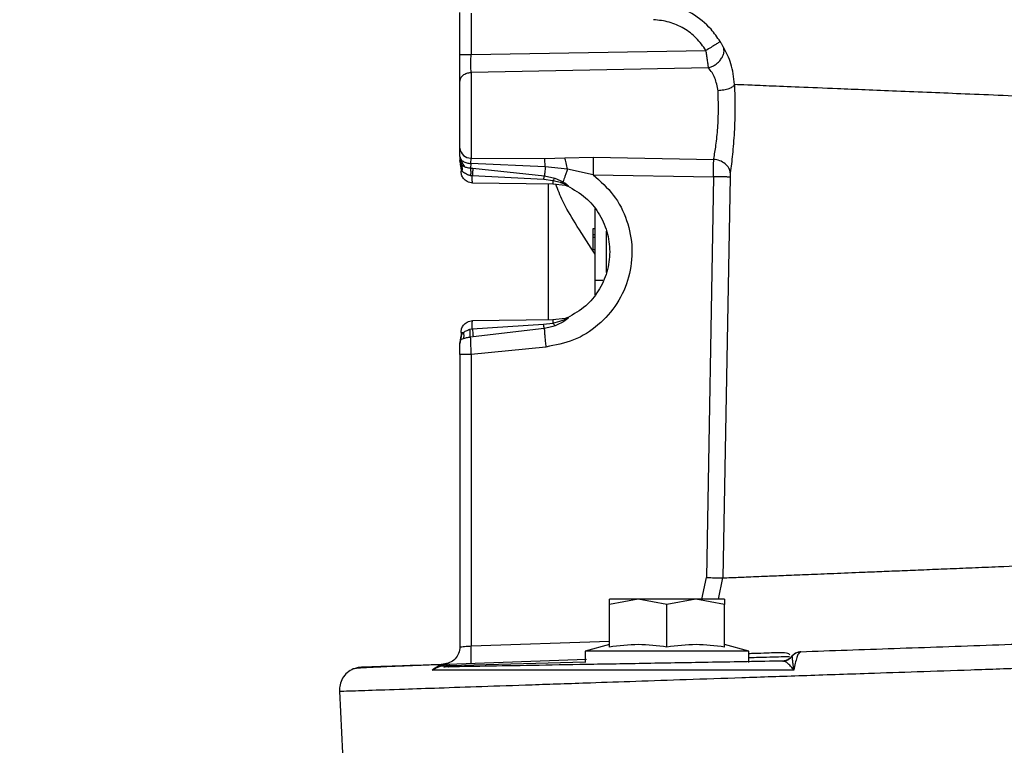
# Model space of a CAD drawing. Header units: inches. Extents: x 144.9 to 238.4, y 214.8 to 247.7.
# Tile 91 of 256: x 152.498 to 152.708, y 244.219 to 244.374. Entities that reach past the tile are written whole.
import ezdxf

# ---------------------------------------------------------------- set-up
doc = ezdxf.new("R2010")
doc.units = ezdxf.units.IN
doc.header["$LTSCALE"] = 0.25
doc.header["$MEASUREMENT"] = 0
doc.layers.add('ANNOTATIONS', color=1, linetype='Continuous')
doc.layers.add('MOTOR LH', color=7, linetype='Continuous')
doc.styles.add('ARIAL', font='arial.ttf', dxfattribs={"height": 0.09375})
doc.dimstyles.new('STANDARD$0', dxfattribs={"dimtxt": 0.09375, "dimasz": 0.09375, "dimexe": 0.03125, "dimexo": 0.046875, "dimgap": 0.09, "dimtad": 0, "dimtih": 1, "dimtoh": 1, "dimdec": 4, "dimzin": 0, "dimdsep": 46, "dimtxsty": 'ARIAL', "dimcen": 0.09, "dimadec": 0, "dimazin": 0, "dimtfac": 1, "dimtdec": 4, "dimtofl": 0, "dimtmove": 0, "dimatfit": 1, "dimfxl": 1, "dimtolj": 1, "dimtzin": 0, "dimarcsym": 0})

# ---------------------------------------------------------------- blocks, each defined once
blk = doc.blocks.new('*D64')
at = {"layer": 'ANNOTATIONS', "color": 0, "lineweight": -2, "transparency": 16777216}
for p, q in [((152.282684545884, 244.7210665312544), (152.282684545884, 245.6873671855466)), ((153.423309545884, 243.5376739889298), (153.423309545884, 245.6873671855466)), ((152.376434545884, 245.6561171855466), (152.5678870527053, 245.6561171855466)), ((153.329559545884, 245.6561171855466), (153.1381070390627, 245.6561171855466))]:
    blk.add_line(p, q, dxfattribs=at)
at = {"layer": 'ANNOTATIONS', "color": 0, "transparency": 16777216}
for points in [[(152.376434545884, 245.6717421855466), (152.376434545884, 245.6404921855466), (152.282684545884, 245.6561171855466)], [(153.329559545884, 245.6717421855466), (153.329559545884, 245.6404921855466), (153.423309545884, 245.6561171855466)]]:
    blk.add_solid(points, dxfattribs=at)
at = {"layer": 'defpoints', "color": 0, "transparency": 16777216}
for p in [(152.282684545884, 245.6561171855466), (152.282684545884, 244.6741915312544), (153.423309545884, 243.4907989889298)]:
    blk.add_point(p, dxfattribs=at)
at = {"layer": 'ANNOTATIONS', "color": 0, "transparency": 16777216, "insert": (152.852997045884, 245.6561171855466), "char_height": 0.09375, "attachment_point": 5, "style": 'ARIAL'}
blk.add_mtext('\\A1;18 5/8"', dxfattribs=at)
blk = doc.blocks.new('*D66')
at = {"layer": 'ANNOTATIONS', "color": 0, "lineweight": -2, "transparency": 16777216}
for p, q in [((151.9943491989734, 244.7850832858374), (151.9943491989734, 246.0537298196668)), ((153.423309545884, 243.5376739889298), (153.423309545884, 246.0537298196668)), ((152.0880991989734, 246.0224798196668), (152.5044876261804, 246.0224798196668)), ((153.329559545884, 246.0224798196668), (152.913171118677, 246.0224798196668))]:
    blk.add_line(p, q, dxfattribs=at)
at = {"layer": 'ANNOTATIONS', "color": 0, "transparency": 16777216}
for points in [[(152.0880991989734, 246.0381048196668), (152.0880991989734, 246.0068548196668), (151.9943491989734, 246.0224798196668)], [(153.329559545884, 246.0381048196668), (153.329559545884, 246.0068548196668), (153.423309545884, 246.0224798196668)]]:
    blk.add_solid(points, dxfattribs=at)
at = {"layer": 'defpoints', "color": 0, "transparency": 16777216}
for p in [(153.423309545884, 246.0224798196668), (151.9943491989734, 244.7382082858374), (153.423309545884, 243.4907989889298)]:
    blk.add_point(p, dxfattribs=at)
at = {"layer": 'ANNOTATIONS', "color": 0, "transparency": 16777216, "insert": (152.7088293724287, 246.0224798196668), "char_height": 0.09375, "attachment_point": 5, "style": 'ARIAL'}
blk.add_mtext('\\A1;24""', dxfattribs=at)

msp = doc.modelspace()

# ---------------------------------------------------------------- linework, layer by layer
at = {"layer": 'MOTOR LH'}
for p, q in [((152.5918797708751, 244.3669555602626), (152.5918797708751, 244.3759207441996)), ((152.5942545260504, 244.3757134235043), (152.5942545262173, 244.3669555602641)), ((152.5942545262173, 244.3669555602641), (152.6444256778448, 244.3677808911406)), ((152.6449765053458, 244.3640744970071), (152.5942545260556, 244.3630862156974)), ((152.5942545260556, 244.3630862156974), (152.5942545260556, 244.3448093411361)), ((152.5918797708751, 244.3451747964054), (152.591879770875, 244.3469035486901)), ((152.5918797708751, 244.3451747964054), (152.5920412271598, 244.3446337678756)), ((152.5918797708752, 244.3442337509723), (152.5920028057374, 244.3434654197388)), ((152.5921258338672, 244.3426971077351), (152.5920028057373, 244.3434654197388)), ((152.5921258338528, 244.3426982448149), (152.5920028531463, 244.3434662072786)), ((152.5942038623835, 244.3436565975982), (152.5941507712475, 244.3426707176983)), ((152.5942038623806, 244.3436565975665), (152.5942545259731, 244.3448093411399)), ((152.6101012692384, 244.3429056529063), (152.5942038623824, 244.3436565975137)), ((152.5942545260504, 244.3448093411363), (152.6099800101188, 244.3447315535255)), ((152.609980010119, 244.3447315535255), (152.6142913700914, 244.3448398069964)), ((152.6142913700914, 244.3448398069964), (152.6203027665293, 244.3450167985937)), ((152.6203027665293, 244.3450167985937), (152.6460779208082, 244.3445240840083)), ((152.5921258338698, 244.3426973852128), (152.5920945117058, 244.3430890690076)), ((152.592117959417, 244.3428940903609), (152.5921179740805, 244.3428941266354)), ((152.5921258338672, 244.3426982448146), (152.5921258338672, 244.3419841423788)), ((152.5941507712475, 244.3426707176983), (152.594650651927, 244.342633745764)), ((152.594650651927, 244.342633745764), (152.609941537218, 244.3410233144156)), ((152.6148432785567, 244.3424023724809), (152.6101012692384, 244.3429056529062)), ((152.6203027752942, 244.3412287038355), (152.614843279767, 244.3424023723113)), ((152.6203027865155, 244.3412287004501), (152.6460175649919, 244.3408130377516)), ((152.5945288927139, 244.3409930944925), (152.5941706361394, 244.3410357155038)), ((152.6097870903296, 244.3401966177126), (152.5945288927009, 244.3409930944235)), ((152.5945542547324, 244.3395237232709), (152.6117548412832, 244.3392985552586)), ((152.6117279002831, 244.3399724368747), (152.6097870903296, 244.3401966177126)), ((152.6099415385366, 244.3410233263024), (152.6121575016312, 244.3405282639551)), ((152.6108095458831, 244.3102532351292), (152.6108095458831, 244.3393109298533)), ((152.6133819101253, 244.3395585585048), (152.6117279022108, 244.3399724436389)), ((152.6117548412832, 244.3392985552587), (152.6143567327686, 244.3390288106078)), ((152.6121575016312, 244.3405282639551), (152.6139233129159, 244.3397291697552)), ((152.6133819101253, 244.3395585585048), (152.613923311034, 244.3397291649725)), ((152.6460175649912, 244.3408130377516), (152.6445107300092, 244.2552225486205)), ((152.6495602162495, 244.3407486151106), (152.6480540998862, 244.2551581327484)), ((152.6148569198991, 244.3388596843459), (152.6142877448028, 244.3390421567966)), ((152.6143567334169, 244.3390288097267), (152.6149290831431, 244.3388362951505)), ((152.6144403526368, 244.3390079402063), (152.6147347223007, 244.3389141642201)), ((152.6145048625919, 244.3389947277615), (152.6144602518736, 244.3390036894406)), ((152.6145744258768, 244.3389697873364), (152.6148662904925, 244.3388557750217)), ((152.620744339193, 244.3156268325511), (152.620744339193, 244.3339375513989)), ((152.6202522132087, 244.3297033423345), (152.6202522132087, 244.3252742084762)), ((152.620744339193, 244.3297033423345), (152.6202522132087, 244.3297033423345)), ((152.6232049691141, 244.3203642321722), (152.6232049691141, 244.329200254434)), ((152.620744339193, 244.3283840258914), (152.6202522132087, 244.3283840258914)), ((152.620744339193, 244.3278186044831), (152.6202522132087, 244.3278186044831)), ((152.6202522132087, 244.3252742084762), (152.620744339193, 244.3252742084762)), ((152.6224137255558, 244.3186305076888), (152.620744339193, 244.3186305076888)), ((152.6117548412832, 244.3102656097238), (152.594554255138, 244.3100404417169)), ((152.6143579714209, 244.3105355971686), (152.6117548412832, 244.3102656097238)), ((152.6142883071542, 244.3105221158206), (152.6148570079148, 244.3107045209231)), ((152.6149296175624, 244.3107278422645), (152.6143579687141, 244.3105355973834)), ((152.6147328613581, 244.3106490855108), (152.6144410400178, 244.3105563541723)), ((152.6144601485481, 244.3105603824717), (152.6145050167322, 244.3105694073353)), ((152.6148631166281, 244.3107066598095), (152.6145732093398, 244.3105938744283)), ((152.5921258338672, 244.3075800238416), (152.5921258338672, 244.3068065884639)), ((152.5940233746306, 244.3082554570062), (152.5945310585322, 244.3083697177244)), ((152.5945310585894, 244.3083697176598), (152.6097208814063, 244.3093061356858)), ((152.6098973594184, 244.3084420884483), (152.5947054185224, 244.3066095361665)), ((152.6097208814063, 244.3093061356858), (152.6117277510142, 244.3095693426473)), ((152.5920303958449, 244.3059931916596), (152.5918797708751, 244.3051930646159)), ((152.5921258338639, 244.3068065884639), (152.592002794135, 244.3060498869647)), ((152.5920027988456, 244.3060498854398), (152.5920028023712, 244.3060987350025)), ((152.592030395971, 244.3059931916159), (152.5920027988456, 244.3060498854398)), ((152.592095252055, 244.3064760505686), (152.5920028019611, 244.3060957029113)), ((152.5920028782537, 244.3060987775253), (152.592003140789, 244.3060506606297)), ((152.5920303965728, 244.3059931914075), (152.5921485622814, 244.306793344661)), ((152.5921182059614, 244.3066734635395), (152.5920571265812, 244.3062768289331)), ((152.5921181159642, 244.306614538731), (152.5921160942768, 244.3066339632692)), ((152.5947054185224, 244.3066095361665), (152.5941005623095, 244.3065494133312)), ((152.5918797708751, 244.3051930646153), (152.5918797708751, 244.3053304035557)), ((152.6102225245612, 244.3044598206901), (152.5942545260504, 244.302866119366)), ((152.591879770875, 244.302866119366), (152.591879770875, 244.2404249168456)), ((152.5942545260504, 244.302866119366), (152.5942545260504, 244.240632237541)), ((152.6435315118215, 244.2505940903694), (152.6445107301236, 244.2552225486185)), ((152.6470870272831, 244.2505940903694), (152.6480540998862, 244.2551581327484)), ((152.6299423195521, 244.2505940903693), (152.6237907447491, 244.2494952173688)), ((152.623790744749, 244.2494952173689), (152.6237907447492, 244.2505940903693)), ((152.6483970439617, 244.2505940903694), (152.6237907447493, 244.2505940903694)), ((152.623790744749, 244.2403958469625), (152.623790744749, 244.2494952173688)), ((152.6360938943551, 244.2494952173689), (152.6299423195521, 244.2505940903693)), ((152.6422454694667, 244.2505940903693), (152.6360938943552, 244.2494952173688)), ((152.6360938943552, 244.24039584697), (152.6360938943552, 244.2494952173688)), ((152.6483970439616, 244.2494952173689), (152.6422454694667, 244.2505940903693)), ((152.6483970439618, 244.2505940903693), (152.6483970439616, 244.2494952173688)), ((152.6483970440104, 244.2403958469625), (152.6483970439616, 244.2494952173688)), ((152.5942545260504, 244.240632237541), (152.623790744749, 244.2416636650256)), ((152.6237907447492, 244.2409058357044), (152.6186234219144, 244.2395212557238)), ((152.6535643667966, 244.2395212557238), (152.6483970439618, 244.2409058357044)), ((152.6186234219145, 244.2395212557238), (152.6186234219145, 244.2370606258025)), ((152.6535643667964, 244.2395212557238), (152.6186234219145, 244.2395212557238)), ((152.6535643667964, 244.2370606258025), (152.6535643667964, 244.2395212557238)), ((152.6627369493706, 244.2383954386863), (152.6627501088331, 244.2383957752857)), ((152.6630117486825, 244.2386603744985), (152.6627371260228, 244.238395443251)), ((152.6627501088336, 244.2383957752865), (152.6627592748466, 244.2383858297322)), ((152.6646449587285, 244.2394011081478), (152.6640854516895, 244.2393159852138)), ((152.6646367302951, 244.2394013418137), (152.664648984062, 244.2394017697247)), ((152.5884451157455, 244.2361228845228), (152.5887161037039, 244.2361502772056)), ((152.5888859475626, 244.2364457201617), (152.5890387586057, 244.2364504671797)), ((152.5890387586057, 244.2364504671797), (152.5895889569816, 244.2364639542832)), ((152.5892243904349, 244.2367678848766), (152.6188876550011, 244.2378037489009)), ((152.5895889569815, 244.2364639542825), (152.6186234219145, 244.2372241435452)), ((152.6607942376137, 244.2373884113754), (152.6613396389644, 244.2374611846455)), ((152.6608273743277, 244.2373889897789), (152.6607942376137, 244.2373884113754)), ((152.6610810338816, 244.2373224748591), (152.6608273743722, 244.2373889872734)), ((152.6618313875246, 244.2376447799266), (152.6613387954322, 244.2374592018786)), ((152.6614582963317, 244.2374898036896), (152.6613578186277, 244.2374565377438)), ((152.6623863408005, 244.2380038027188), (152.6618923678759, 244.2376678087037)), ((152.5661525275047, 244.2309520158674), (152.5668454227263, 244.2177307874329))]:
    msp.add_line(p, q, dxfattribs=at)
for centre, radius, start, end in [((152.5941574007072, 244.3470927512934), 0.002285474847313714, 184.7486548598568, 272.4356201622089), ((152.5943404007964, 244.3053304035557), 0.002460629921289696, 161.8051276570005, 179.9999999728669), ((152.589665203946, 244.3068670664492), 0.002460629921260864, 341.8051276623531, 2.092876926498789e-08)]:
    msp.add_arc(centre, radius, start, end, dxfattribs=at)
for points, knots in [([(152.647447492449, 244.3696789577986), (152.6468341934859, 244.3705815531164), (152.6452227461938, 244.3729531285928), (152.6416786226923, 244.3756974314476), (152.6382542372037, 244.3773405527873), (152.6363214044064, 244.3775864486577), (152.6359417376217, 244.3776347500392)], [0, 0, 0, 0, 0.2263796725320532, 0.5948141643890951, 0.9204092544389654, 1, 1, 1, 1]), ([(152.6444256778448, 244.3677808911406), (152.6437790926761, 244.3686963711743), (152.6424795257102, 244.3705363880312), (152.6397388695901, 244.372576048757), (152.6366056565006, 244.3739895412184), (152.6343391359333, 244.3742318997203), (152.6332040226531, 244.3743532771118)], [0, 0, 0, 0, 0.2472611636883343, 0.4969684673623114, 0.7480729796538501, 1, 1, 1, 1]), ([(152.6474474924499, 244.369678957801), (152.6473826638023, 244.3696308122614), (152.6472484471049, 244.3695311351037), (152.6465423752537, 244.3690808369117), (152.6455586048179, 244.3684696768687), (152.6447946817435, 244.3680052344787), (152.6444256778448, 244.3677808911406)], [0, 0, 0, 0, 0.2414957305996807, 0.4999758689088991, 0.7584693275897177, 0.9999999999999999, 0.9999999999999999, 0.9999999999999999, 0.9999999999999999]), ([(152.6449765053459, 244.364074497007), (152.6452117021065, 244.3641543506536), (152.645701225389, 244.3643205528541), (152.6464186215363, 244.3647335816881), (152.6470924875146, 244.3652740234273), (152.6476562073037, 244.3659240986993), (152.6480569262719, 244.3666285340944), (152.648263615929, 244.3673247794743), (152.6482968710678, 244.3679659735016), (152.6481865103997, 244.3683322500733), (152.6481334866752, 244.3685082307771)], [0, 0, 0, 0, 0.113597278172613, 0.2364340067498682, 0.3663067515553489, 0.5000059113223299, 0.6337041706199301, 0.7635743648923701, 0.8864072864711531, 1, 1, 1, 1]), ([(152.6474474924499, 244.369678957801), (152.6475756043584, 244.3694625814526), (152.6478230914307, 244.3690445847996), (152.6480324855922, 244.3686827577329), (152.6481334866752, 244.3685082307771)], [0, 0, 0, 0, 0.5176509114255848, 1, 1, 1, 1]), ([(152.6505129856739, 244.3604966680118), (152.6503364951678, 244.3620334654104), (152.6499910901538, 244.3650410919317), (152.6487435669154, 244.3673695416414), (152.6481334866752, 244.368508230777)], [0, 0, 0, 0, 0.5109668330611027, 1, 1, 1, 1]), ([(152.591879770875, 244.3611515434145), (152.591879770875, 244.3615216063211), (152.591879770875, 244.3622631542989), (152.591879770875, 244.3636945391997), (152.591879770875, 244.3652771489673), (152.5918797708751, 244.3663953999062), (152.5918797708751, 244.3669555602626)], [0, 0, 0, 0, 0.2485639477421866, 0.4980831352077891, 0.7485770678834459, 1, 1, 1, 1]), ([(152.5942545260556, 244.3630862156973), (152.5942517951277, 244.3633355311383), (152.5942463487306, 244.3638327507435), (152.5942442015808, 244.364790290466), (152.5942463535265, 244.3658430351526), (152.5942518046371, 244.3665850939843), (152.5942545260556, 244.3669555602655)], [0, 0, 0, 0, 0.250900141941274, 0.5003800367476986, 0.7505691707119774, 1, 1, 1, 1]), ([(152.6449765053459, 244.364074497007), (152.644941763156, 244.3643274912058), (152.6448729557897, 244.3648285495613), (152.6447394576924, 244.3657559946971), (152.6445906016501, 244.3667478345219), (152.6444805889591, 244.3674369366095), (152.6444256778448, 244.3677808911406)], [0, 0, 0, 0, 0.2560977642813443, 0.5072050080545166, 0.7540290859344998, 1, 1, 1, 1]), ([(152.6469928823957, 244.359179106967), (152.6468214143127, 244.3601322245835), (152.6464727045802, 244.3620705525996), (152.6454807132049, 244.3633991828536), (152.6449765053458, 244.3640744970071)], [0, 0, 0, 0, 0.49172152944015, 1, 1, 1, 1]), ([(152.591879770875, 244.3469035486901), (152.591879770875, 244.3473040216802), (152.591879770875, 244.3481168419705), (152.591879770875, 244.3498147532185), (152.5918797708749, 244.3517460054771), (152.5918797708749, 244.3538115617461), (152.5918797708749, 244.355905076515), (152.5918797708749, 244.3579213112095), (152.591879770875, 244.3597537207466), (152.591879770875, 244.3606901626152), (152.591879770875, 244.3611515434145)], [0, 0, 0, 0, 0.1231739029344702, 0.2500000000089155, 0.376826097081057, 0.5000000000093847, 0.6231739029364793, 0.7500000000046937, 0.8768260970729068, 1, 1, 1, 1]), ([(152.6505129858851, 244.3604966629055), (152.6504126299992, 244.3603408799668), (152.650205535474, 244.3600194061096), (152.6493712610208, 244.3596011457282), (152.648257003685, 244.3592900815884), (152.6474055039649, 244.3592153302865), (152.6469928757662, 244.3591791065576)], [0, 0, 0, 0, 0.2422947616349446, 0.4999997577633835, 0.7577049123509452, 1, 1, 1, 1]), ([(152.6505129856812, 244.3604966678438), (152.650560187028, 244.3588296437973), (152.6506541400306, 244.3555114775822), (152.6504819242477, 244.3503026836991), (152.6500979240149, 244.3454320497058), (152.649778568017, 244.342927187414), (152.6496190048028, 244.3416756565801)], [0, 0, 0, 0, 0.2519731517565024, 0.5015457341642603, 0.7509520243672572, 1, 1, 1, 1]), ([(152.7167809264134, 244.3577831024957), (152.713780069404, 244.35790591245), (152.7079480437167, 244.3581445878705), (152.6998822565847, 244.3584748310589), (152.692262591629, 244.3587871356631), (152.6851045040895, 244.3590800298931), (152.6784178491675, 244.3593538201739), (152.6712658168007, 244.3596469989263), (152.664118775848, 244.3599388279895), (152.6577190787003, 244.3602001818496), (152.6529987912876, 244.3603942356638), (152.651335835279, 244.360462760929), (152.6505129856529, 244.3604966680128)], [0, 0, 0, 0, 0.08837699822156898, 0.1717565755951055, 0.2501394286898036, 0.3362471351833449, 0.4196069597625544, 0.5002199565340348, 0.6289848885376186, 0.7552000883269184, 0.8788702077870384, 1, 1, 1, 1]), ([(152.6460779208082, 244.3445240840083), (152.6460874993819, 244.3445771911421), (152.6462453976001, 244.3454526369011), (152.6465776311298, 244.3475320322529), (152.6469648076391, 244.3511958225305), (152.6471429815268, 244.3552966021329), (152.6470429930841, 244.3578829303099), (152.6469928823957, 244.359179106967)], [0, 0, 0, 0, 0.01517038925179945, 0.2500766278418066, 0.4998274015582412, 0.7493310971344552, 0.9999999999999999, 0.9999999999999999, 0.9999999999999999, 0.9999999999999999]), ([(152.5918797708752, 244.3451748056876), (152.5918797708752, 244.3450353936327), (152.5918797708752, 244.3447576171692), (152.5918797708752, 244.3444645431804), (152.5918797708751, 244.34426966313), (152.5918797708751, 244.3442457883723), (152.5918797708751, 244.3442337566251)], [0, 0, 0, 0, 0.2520812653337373, 0.5022682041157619, 0.7491667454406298, 1, 1, 1, 1]), ([(152.5921360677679, 244.3436216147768), (152.592099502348, 244.3436492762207), (152.5919954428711, 244.3437279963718), (152.5919055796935, 244.3439492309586), (152.5918913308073, 244.3441693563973), (152.5918851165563, 244.344265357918)], [0, 0, 0, 0, 0.2340013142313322, 0.6659312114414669, 1, 1, 1, 1]), ([(152.5920028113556, 244.3434654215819), (152.5920028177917, 244.3434654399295), (152.5920028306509, 244.3434654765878), (152.5920028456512, 244.3434659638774), (152.5920028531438, 244.3434662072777), (152.5920030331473, 244.3434720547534), (152.5920026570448, 244.3434649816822), (152.5920028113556, 244.3434654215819)], [0, 0, 0, 0, 0.5005017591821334, 1, 1, 1, 1.000000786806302, 1.000000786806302, 1.000000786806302, 1.000000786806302]), ([(152.5923048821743, 244.3432303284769), (152.5922035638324, 244.3433067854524), (152.592022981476, 244.3434430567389), (152.5920089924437, 244.3434591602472), (152.5920028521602, 244.3434662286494)], [0, 0, 0, 0, 0.5610644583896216, 1, 1, 1, 1]), ([(152.5920028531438, 244.3434662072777), (152.5920090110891, 244.3434589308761), (152.5920230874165, 244.343442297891), (152.5922034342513, 244.3433067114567), (152.592304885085, 244.3432304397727)], [0, 0, 0, 0, 0.4374681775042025, 0.9999999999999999, 0.9999999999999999, 0.9999999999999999, 0.9999999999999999]), ([(152.5920407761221, 244.3446338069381), (152.5920408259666, 244.3444437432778), (152.5920409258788, 244.3440627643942), (152.592041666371, 244.3438134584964), (152.5920420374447, 244.3436885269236)], [0, 0, 0, 0, 0.4988824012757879, 1, 1, 1, 1]), ([(152.5920407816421, 244.3446337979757), (152.5921476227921, 244.3443411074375), (152.5923685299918, 244.3437359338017), (152.5927049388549, 244.3431389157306), (152.592903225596, 244.3429284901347), (152.5929058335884, 244.3429257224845)], [0, 0, 0, 0, 0.4803415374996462, 0.9931651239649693, 1, 1, 1, 1]), ([(152.5920412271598, 244.3446337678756), (152.592041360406, 244.3446333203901), (152.5920994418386, 244.3444382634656), (152.5925326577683, 244.3441095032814), (152.5932846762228, 244.343747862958), (152.5939050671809, 244.3436862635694), (152.5942038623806, 244.343656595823)], [0, 0, 0, 0, 0.0007844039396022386, 0.3419181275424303, 0.6830519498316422, 1, 1, 1, 1]), ([(152.5925382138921, 244.343467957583), (152.5924303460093, 244.3434736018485), (152.5922719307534, 244.3434818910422), (152.5921689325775, 244.3435878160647), (152.5921360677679, 244.3436216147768)], [0, 0, 0, 0, 0.6809185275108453, 1, 1, 1, 1]), ([(152.610101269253, 244.3429056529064), (152.6100847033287, 244.3432587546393), (152.6100515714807, 244.343964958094), (152.6100038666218, 244.3444760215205), (152.6099800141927, 244.3447315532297)], [0, 0, 0, 0, 0.500000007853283, 1, 1, 1, 1]), ([(152.6148432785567, 244.3424023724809), (152.614762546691, 244.3428767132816), (152.6146010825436, 244.3438253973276), (152.6143946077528, 244.3445016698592), (152.6142913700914, 244.3448398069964)], [0, 0, 0, 0, 0.4999987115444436, 1, 1, 1, 1]), ([(152.6203027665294, 244.3450167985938), (152.6203078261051, 244.3447684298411), (152.6203179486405, 244.3442715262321), (152.6203217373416, 244.3433319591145), (152.6203179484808, 244.3423088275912), (152.6203078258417, 244.34158866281), (152.620302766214, 244.3412287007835)], [0, 0, 0, 0, 0.2499164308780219, 0.5000000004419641, 0.7500835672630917, 1, 1, 1, 1]), ([(152.6460175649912, 244.3408130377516), (152.6460233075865, 244.3411658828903), (152.6460347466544, 244.3418687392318), (152.6460509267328, 244.3428708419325), (152.6460657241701, 244.3437878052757), (152.6460738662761, 244.344279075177), (152.6460779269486, 244.3445240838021)], [0, 0, 0, 0, 0.2515462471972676, 0.5010721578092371, 0.7511721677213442, 1, 1, 1, 1]), ([(152.6496190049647, 244.3416756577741), (152.6495490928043, 244.3420100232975), (152.6494041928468, 244.3427030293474), (152.648578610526, 244.3436226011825), (152.6474169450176, 244.3443015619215), (152.6465137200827, 244.3444516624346), (152.6460779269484, 244.3445240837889)], [0, 0, 0, 0, 0.2412428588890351, 0.4999999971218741, 0.7587571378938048, 1, 1, 1, 1]), ([(152.5923747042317, 244.3419841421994), (152.5923397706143, 244.34205938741), (152.5922946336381, 244.3421566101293), (152.5922243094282, 244.3423467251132), (152.5921722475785, 244.3425160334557), (152.5921381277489, 244.3426506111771), (152.592127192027, 244.3426960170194), (152.5921262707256, 244.342697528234), (152.5921258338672, 244.3426982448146)], [0, 0, 0, 0, 0.2578037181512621, 0.3331026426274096, 0.6530837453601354, 0.8481001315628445, 0.9279728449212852, 1, 1, 1, 1]), ([(152.594554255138, 244.3395237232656), (152.5943578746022, 244.3395399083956), (152.5939755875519, 244.3395714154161), (152.5934514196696, 244.3397799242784), (152.593009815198, 244.3400713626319), (152.5925631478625, 244.3405282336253), (152.5921996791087, 244.3411741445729), (152.5921491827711, 244.3417280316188), (152.5921258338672, 244.3419841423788)], [0, 0, 0, 0, 0.1539795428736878, 0.2997465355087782, 0.4372950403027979, 0.5666194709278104, 0.7996100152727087, 1, 1, 1, 1]), ([(152.5929139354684, 244.3429451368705), (152.5928182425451, 244.3429799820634), (152.5925523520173, 244.3430768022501), (152.5924014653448, 244.3431704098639), (152.5923048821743, 244.3432303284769)], [0, 0, 0, 0, 0.359895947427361, 1, 1, 1, 1]), ([(152.592304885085, 244.3432304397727), (152.5924017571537, 244.3431702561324), (152.5925536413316, 244.3430758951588), (152.5928211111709, 244.3429785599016), (152.5929179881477, 244.3429433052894)], [0, 0, 0, 0, 0.637802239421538, 1, 1, 1, 1]), ([(152.5923747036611, 244.3419841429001), (152.5924089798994, 244.3422056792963), (152.5924775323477, 244.342648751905), (152.5923624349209, 244.3430365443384), (152.5923048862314, 244.3432304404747)], [0, 0, 0, 0, 0.5000002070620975, 1, 1, 1, 1]), ([(152.5941706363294, 244.341035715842), (152.5939539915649, 244.3410960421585), (152.5935533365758, 244.3412076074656), (152.5930449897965, 244.3414756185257), (152.5926395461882, 244.3417327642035), (152.5924615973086, 244.3419016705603), (152.5923747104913, 244.3419841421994)], [0, 0, 0, 0, 0.2961670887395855, 0.5477206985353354, 0.7791663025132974, 1, 1, 1, 1]), ([(152.5929179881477, 244.3429433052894), (152.5930043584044, 244.3429079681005), (152.5932246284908, 244.3428178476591), (152.5936617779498, 244.3427101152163), (152.5939958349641, 244.3426834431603), (152.594150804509, 244.3426710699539)], [0, 0, 0, 0, 0.2569492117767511, 0.6552976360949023, 1, 1, 1, 1]), ([(152.5941507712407, 244.3426707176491), (152.5941572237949, 244.342569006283), (152.5941702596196, 244.3423635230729), (152.5941792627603, 244.3419637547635), (152.5941805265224, 244.3415179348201), (152.5941739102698, 244.3411953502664), (152.5941706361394, 244.3410357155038)], [0, 0, 0, 0, 0.2475553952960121, 0.5001257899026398, 0.7526313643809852, 1, 1, 1, 1]), ([(152.5946506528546, 244.3426337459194), (152.5946441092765, 244.342531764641), (152.5946308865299, 244.342325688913), (152.594601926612, 244.3419244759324), (152.5945678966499, 244.3414769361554), (152.5945418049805, 244.3411532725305), (152.5945288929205, 244.3409931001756)], [0, 0, 0, 0, 0.2474363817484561, 0.4999999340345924, 0.7525635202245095, 1, 1, 1, 1]), ([(152.6101012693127, 244.3429056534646), (152.6100685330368, 244.3425414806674), (152.6100023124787, 244.341804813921), (152.6099619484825, 244.3412857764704), (152.609941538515, 244.3410233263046)], [0, 0, 0, 0, 0.4943521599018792, 1, 1, 1, 1]), ([(152.6203027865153, 244.3412287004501), (152.6218492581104, 244.3398665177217), (152.6249370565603, 244.3371466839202), (152.6277690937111, 244.3315576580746), (152.6289190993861, 244.3254715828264), (152.6281873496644, 244.3192953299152), (152.6256657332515, 244.3136074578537), (152.6215644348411, 244.308954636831), (152.6162767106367, 244.3055998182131), (152.612238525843, 244.3048394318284), (152.6102225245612, 244.3044598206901)], [0, 0, 0, 0, 0.1252734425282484, 0.2501301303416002, 0.3751330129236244, 0.4999673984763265, 0.6249779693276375, 0.7501366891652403, 0.8752596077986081, 1, 1, 1, 1]), ([(152.6148432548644, 244.3424023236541), (152.6147469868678, 244.3421357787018), (152.6145519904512, 244.3415958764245), (152.6143013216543, 244.3408786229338), (152.6140895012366, 244.3402529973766), (152.6139956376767, 244.3399531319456), (152.6139489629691, 244.3398040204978)], [0, 0, 0, 0, 0.2451916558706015, 0.4966499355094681, 0.7497035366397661, 1, 1, 1, 1]), ([(152.6496190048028, 244.3416756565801), (152.6496115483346, 244.3416143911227), (152.6495965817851, 244.3414914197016), (152.649579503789, 244.3412621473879), (152.6495664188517, 244.3410122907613), (152.649562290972, 244.340836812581), (152.6495602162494, 244.3407486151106)], [0, 0, 0, 0, 0.2475574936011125, 0.4968949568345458, 0.7471332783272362, 0.9999999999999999, 0.9999999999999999, 0.9999999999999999, 0.9999999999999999]), ([(152.6097870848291, 244.3401966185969), (152.6098146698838, 244.3403559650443), (152.6098703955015, 244.3406778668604), (152.609917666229, 244.3409074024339), (152.609941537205, 244.3410233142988)], [0, 0, 0, 0, 0.4950156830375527, 1, 1, 1, 1]), ([(152.612157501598, 244.3405282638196), (152.61208885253, 244.3404539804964), (152.61195155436, 244.3403054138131), (152.6118024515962, 244.3400834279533), (152.6117279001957, 244.339972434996)], [0, 0, 0, 0, 0.499999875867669, 0.9999999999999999, 0.9999999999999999, 0.9999999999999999, 0.9999999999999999]), ([(152.620744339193, 244.3242785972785), (152.6206465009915, 244.3244306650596), (152.6191025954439, 244.3268303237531), (152.6166209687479, 244.3306050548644), (152.6137932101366, 244.3354376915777), (152.612819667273, 244.3380384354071), (152.6123719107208, 244.3392345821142)], [0, 0, 0, 0, 0.02639496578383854, 0.4165176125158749, 0.7316419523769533, 1, 1, 1, 1]), ([(152.6143567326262, 244.3390288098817), (152.6143934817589, 244.3390227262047), (152.6144471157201, 244.3390138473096), (152.6144743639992, 244.3390236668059), (152.6144727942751, 244.3390399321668), (152.6144489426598, 244.3390651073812), (152.6143887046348, 244.3391098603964), (152.6142113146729, 244.3392136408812), (152.6138623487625, 244.3393789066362), (152.6135475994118, 244.3394966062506), (152.6133819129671, 244.3395585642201)], [0, 0, 0, 0, 0.1075614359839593, 0.1569818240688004, 0.2054569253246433, 0.2551806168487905, 0.3079050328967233, 0.4247340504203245, 0.6971756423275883, 1, 1, 1, 1]), ([(152.6139489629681, 244.3398040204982), (152.6139445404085, 244.3397911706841), (152.613935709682, 244.3397655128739), (152.6139274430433, 244.3397412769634), (152.6139233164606, 244.3397291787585)], [0, 0, 0, 0, 0.5008149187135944, 1, 1, 1, 1]), ([(152.6139233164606, 244.3397291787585), (152.6141555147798, 244.3395807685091), (152.6144803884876, 244.3393731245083), (152.6147998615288, 244.3391126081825), (152.6149439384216, 244.3389768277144), (152.6150203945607, 244.3388849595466), (152.6150406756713, 244.3388330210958), (152.6150122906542, 244.3388143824), (152.6149574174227, 244.3388288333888), (152.6149290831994, 244.3388362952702)], [0, 0, 0, 0, 0.3617802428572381, 0.5061745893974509, 0.631718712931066, 0.7262555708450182, 0.815262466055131, 0.9046093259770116, 1, 1, 1, 1]), ([(152.6495602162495, 244.3407486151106), (152.6494681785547, 244.3407505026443), (152.6492842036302, 244.3407542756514), (152.6484605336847, 244.3407694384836), (152.6473349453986, 244.340789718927), (152.6464568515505, 244.3408052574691), (152.646017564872, 244.3408130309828)], [0, 0, 0, 0, 0.250136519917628, 0.4999999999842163, 0.7498634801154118, 1, 1, 1, 1]), ([(152.6144461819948, 244.3390191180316), (152.6144688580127, 244.3390111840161), (152.6145146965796, 244.3389951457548), (152.6145376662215, 244.3389865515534), (152.6145492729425, 244.3389822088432)], [0, 0, 0, 0, 0.4946929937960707, 1, 1, 1, 1]), ([(152.6149290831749, 244.338836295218), (152.6149092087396, 244.3388425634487), (152.6148700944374, 244.3388548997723), (152.614861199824, 244.3388579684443), (152.6148568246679, 244.338859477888)], [0, 0, 0, 0, 0.5081117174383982, 1, 1, 1, 1]), ([(152.6148569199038, 244.338859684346), (152.6162096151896, 244.338087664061), (152.6187758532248, 244.3366230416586), (152.6216400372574, 244.3331499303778), (152.6234545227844, 244.3291769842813), (152.6240715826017, 244.3247829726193), (152.6234552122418, 244.3203896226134), (152.6216417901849, 244.3164174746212), (152.6187785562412, 244.3129432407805), (152.6162114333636, 244.3114777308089), (152.6148570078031, 244.3107045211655)], [0, 0, 0, 0, 0.1318370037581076, 0.2501118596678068, 0.376834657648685, 0.4999588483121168, 0.62313837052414, 0.7497915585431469, 0.8679889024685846, 1, 1, 1, 1]), ([(152.5921258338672, 244.3075800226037), (152.5921491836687, 244.3078361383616), (152.5921996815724, 244.3083900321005), (152.5925631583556, 244.3090359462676), (152.5930098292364, 244.3094928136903), (152.5934514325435, 244.3097842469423), (152.5939755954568, 244.3099927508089), (152.5943578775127, 244.3100242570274), (152.594554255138, 244.3100404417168)], [0, 0, 0, 0, 0.2003938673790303, 0.4333857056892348, 0.5627098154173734, 0.7002573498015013, 0.8460227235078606, 1, 1, 1, 1]), ([(152.6117277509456, 244.3095693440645), (152.6123882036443, 244.3097212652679), (152.6131990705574, 244.3099077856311), (152.6140355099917, 244.3102650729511), (152.6143097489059, 244.3104034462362), (152.614432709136, 244.3104842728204), (152.6144675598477, 244.3105165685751), (152.6144769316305, 244.3105338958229), (152.6144694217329, 244.310544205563), (152.6144379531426, 244.3105491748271), (152.6143904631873, 244.3105411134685), (152.6143579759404, 244.3105355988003)], [0, 0, 0, 0, 0.570531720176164, 0.7004669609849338, 0.8148474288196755, 0.8636026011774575, 0.8860315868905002, 0.9077084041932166, 0.9293488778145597, 0.9516685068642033, 1, 1, 1, 1]), ([(152.6149296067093, 244.3107278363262), (152.6149662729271, 244.3107366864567), (152.6150376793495, 244.3107539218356), (152.6150373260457, 244.3106983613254), (152.614934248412, 244.3105732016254), (152.614588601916, 244.3102657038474), (152.6136968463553, 244.3096487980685), (152.6127712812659, 244.309253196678), (152.6122062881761, 244.3090117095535)], [0, 0, 0, 0, 0.0712627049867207, 0.1387821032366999, 0.215227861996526, 0.3038944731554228, 0.5750760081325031, 1, 1, 1, 1]), ([(152.6148570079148, 244.3107045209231), (152.6148614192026, 244.3107060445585), (152.6148703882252, 244.3107091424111), (152.6149096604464, 244.3107215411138), (152.6149296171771, 244.3107278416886)], [0, 0, 0, 0, 0.4918359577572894, 0.9999999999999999, 0.9999999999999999, 0.9999999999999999, 0.9999999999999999]), ([(152.5921485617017, 244.306793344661), (152.5921612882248, 244.3068208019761), (152.5921918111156, 244.3068866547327), (152.5923120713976, 244.3071598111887), (152.5924903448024, 244.307401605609), (152.592621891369, 244.3075800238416)], [0, 0, 0, 0, 0.1578509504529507, 0.3785847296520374, 1, 1, 1, 1]), ([(152.5926218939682, 244.3075800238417), (152.5926644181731, 244.3073334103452), (152.5927500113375, 244.3068370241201), (152.5926534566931, 244.3064125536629), (152.5926048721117, 244.3061989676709)], [0, 0, 0, 0, 0.4968177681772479, 1, 1, 1, 1]), ([(152.5926218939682, 244.3075800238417), (152.5927071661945, 244.3076294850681), (152.5928805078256, 244.3077300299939), (152.5933442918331, 244.307955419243), (152.5937428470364, 244.3081315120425), (152.594023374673, 244.3082554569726)], [0, 0, 0, 0, 0.222837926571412, 0.4529855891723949, 1, 1, 1, 1]), ([(152.5941007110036, 244.3065482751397), (152.5940992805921, 244.3066616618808), (152.5940963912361, 244.3068906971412), (152.594080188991, 244.3073132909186), (152.5940564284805, 244.307772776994), (152.5940343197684, 244.3080956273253), (152.594023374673, 244.3082554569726)], [0, 0, 0, 0, 0.2475333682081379, 0.500004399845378, 0.7524731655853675, 1, 1, 1, 1]), ([(152.5945310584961, 244.3083697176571), (152.5945488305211, 244.30820512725), (152.5945847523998, 244.3078724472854), (152.5946329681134, 244.3073975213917), (152.5946750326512, 244.3069610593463), (152.5946953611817, 244.3067258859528), (152.5947054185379, 244.3066095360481)], [0, 0, 0, 0, 0.2473704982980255, 0.500000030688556, 0.7526295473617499, 1, 1, 1, 1]), ([(152.609897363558, 244.3084420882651), (152.6098700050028, 244.3085646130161), (152.6098158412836, 244.308807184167), (152.6097523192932, 244.3091409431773), (152.6097208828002, 244.3093061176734)], [0, 0, 0, 0, 0.5051085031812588, 1, 1, 1, 1]), ([(152.6122062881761, 244.3090117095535), (152.6118633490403, 244.3088947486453), (152.6111134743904, 244.3086390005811), (152.6103251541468, 244.3085113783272), (152.609897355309, 244.3084421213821)], [0, 0, 0, 0, 0.4573286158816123, 1, 1, 1, 1]), ([(152.6117277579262, 244.3095693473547), (152.6118108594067, 244.309457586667), (152.6119770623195, 244.3092340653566), (152.6121298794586, 244.3090858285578), (152.6122062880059, 244.30901171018)], [0, 0, 0, 0, 0.500000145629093, 1, 1, 1, 1]), ([(152.5926048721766, 244.3061989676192), (152.5924396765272, 244.3061324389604), (152.5921446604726, 244.3060136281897), (152.5920653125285, 244.3059994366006), (152.5920303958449, 244.3059931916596)], [0, 0, 0, 0, 0.5599547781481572, 1, 1, 1, 1]), ([(152.5921579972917, 244.30682172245), (152.5921481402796, 244.3067387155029), (152.5921333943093, 244.3066145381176), (152.5921091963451, 244.3064899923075), (152.5921001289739, 244.3064483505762), (152.592095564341, 244.306427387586)], [0, 0, 0, 0, 0.5003017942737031, 0.7484454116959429, 1, 1, 1, 1]), ([(152.5921258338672, 244.3068065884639), (152.5921267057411, 244.3067919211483), (152.5921284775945, 244.3067621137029), (152.5921417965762, 244.306782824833), (152.5921485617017, 244.306793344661)], [0, 0, 0, 0, 0.4920688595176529, 1, 1, 1, 1]), ([(152.5941007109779, 244.306548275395), (152.5939535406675, 244.3065300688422), (152.5936471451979, 244.3064921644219), (152.5932304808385, 244.3063916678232), (152.5928715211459, 244.3062889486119), (152.5926916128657, 244.3062282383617), (152.5926048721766, 244.3061989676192)], [0, 0, 0, 0, 0.2574895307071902, 0.5360702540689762, 0.7763216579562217, 1, 1, 1, 1]), ([(152.5941005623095, 244.3065494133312), (152.5941160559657, 244.3060766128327), (152.5941404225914, 244.3053330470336), (152.5941982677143, 244.3040086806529), (152.5942352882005, 244.3032568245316), (152.5942545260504, 244.302866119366)], [0, 0, 0, 0, 0.4561559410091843, 0.717389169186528, 1, 1, 1, 1]), ([(152.5918797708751, 244.302866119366), (152.5918797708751, 244.3031244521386), (152.5918797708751, 244.3036369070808), (152.5918797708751, 244.3043234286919), (152.5918797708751, 244.3048819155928), (152.5918797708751, 244.3050895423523), (152.5918797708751, 244.3051930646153)], [0, 0, 0, 0, 0.2547730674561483, 0.5053935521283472, 0.7533902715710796, 1, 1, 1, 1]), ([(152.6480540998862, 244.2551581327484), (152.6485668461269, 244.2551790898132), (152.6495982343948, 244.2552212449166), (152.6528399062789, 244.2553536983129), (152.6568951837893, 244.2555190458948), (152.6614724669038, 244.2557061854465), (152.6662194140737, 244.2559001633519), (152.6716987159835, 244.2561237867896), (152.6770390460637, 244.2563416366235), (152.6819701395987, 244.2565431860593), (152.6863005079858, 244.2567202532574), (152.6909602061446, 244.2569106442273), (152.6959509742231, 244.2571143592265), (152.7012717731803, 244.2573314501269), (152.7079752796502, 244.2576048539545), (152.7166781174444, 244.2579615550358), (152.7280216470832, 244.2584247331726), (152.7363990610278, 244.2587662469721), (152.7408789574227, 244.2589488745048)], [0, 0, 0, 0, 0.08234597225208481, 0.1656387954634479, 0.2498793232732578, 0.3104312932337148, 0.3722804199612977, 0.4354267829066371, 0.4998704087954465, 0.5386141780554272, 0.5785337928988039, 0.619629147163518, 0.6619001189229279, 0.7053465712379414, 0.7499683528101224, 0.8208520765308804, 0.9041990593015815, 1, 1, 1, 1]), ([(152.6445107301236, 244.2552225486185), (152.64495060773, 244.2552147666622), (152.6458298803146, 244.2551992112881), (152.6469565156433, 244.2551789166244), (152.6477800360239, 244.2551637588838), (152.6479627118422, 244.255160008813), (152.6480540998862, 244.2551581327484)], [0, 0, 0, 0, 0.2501372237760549, 0.5000000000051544, 0.7498627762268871, 1, 1, 1, 1]), ([(152.664648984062, 244.2394017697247), (152.6712348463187, 244.2396317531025), (152.684406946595, 244.2400917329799), (152.7054977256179, 244.2408282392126), (152.7271628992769, 244.241584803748), (152.7418470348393, 244.2420975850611), (152.7491892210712, 244.2423539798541)], [0, 0, 0, 0, 0.2499845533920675, 0.4999833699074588, 0.749987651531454, 1, 1, 1, 1]), ([(152.591879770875, 244.2404249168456), (152.5919133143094, 244.2404279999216), (152.5919822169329, 244.240434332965), (152.5924990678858, 244.2404785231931), (152.5931147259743, 244.2405337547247), (152.5937038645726, 244.2405845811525), (152.5940633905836, 244.2406156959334), (152.5942545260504, 244.240632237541)], [0, 0, 0, 0, 0.2427423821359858, 0.4986247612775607, 0.7125420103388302, 0.8471781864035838, 1, 1, 1, 1]), ([(152.6360938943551, 244.24039584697), (152.6340631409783, 244.2406492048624), (152.6299623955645, 244.2411608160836), (152.6258610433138, 244.2406524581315), (152.6237907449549, 244.2403958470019)], [0, 0, 0, 0, 0.4952156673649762, 1, 1, 1, 1]), ([(152.6483970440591, 244.2403958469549), (152.6463662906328, 244.2406492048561), (152.6422655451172, 244.2411608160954), (152.6381641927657, 244.2406524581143), (152.6360938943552, 244.24039584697)], [0, 0, 0, 0, 0.4952156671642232, 1, 1, 1, 1]), ([(152.6623594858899, 244.2386718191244), (152.6623048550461, 244.2387788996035), (152.6621628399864, 244.2390572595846), (152.6610640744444, 244.2391637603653), (152.6594136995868, 244.2391691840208), (152.657252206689, 244.2390816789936), (152.6553851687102, 244.2390211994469), (152.6539356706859, 244.2389711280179), (152.6535643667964, 244.2389583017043)], [0, 0, 0, 0, 0.1511374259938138, 0.392887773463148, 0.5682149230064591, 0.7239011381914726, 0.9292744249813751, 1, 1, 1, 1]), ([(152.6535643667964, 244.2381488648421), (152.6543167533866, 244.2381690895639), (152.6563229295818, 244.2382230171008), (152.658835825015, 244.238290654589), (152.6611195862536, 244.2383521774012), (152.6618946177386, 244.2383731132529), (152.6622828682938, 244.2383836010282)], [0, 0, 0, 0, 0.1670719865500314, 0.4454835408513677, 0.7222160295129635, 0.9999999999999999, 0.9999999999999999, 0.9999999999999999, 0.9999999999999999]), ([(152.6627592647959, 244.2383858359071), (152.6626349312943, 244.2382392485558), (152.6623857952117, 244.2379455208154), (152.6618990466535, 244.2376348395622), (152.6613723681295, 244.2374330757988), (152.6610060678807, 244.2374034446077), (152.6608273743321, 244.2373889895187)], [0, 0, 0, 0, 0.255208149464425, 0.5113791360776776, 0.761634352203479, 1, 1, 1, 1]), ([(152.6613396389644, 244.2374611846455), (152.6613447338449, 244.2374618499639), (152.6615368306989, 244.2374869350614), (152.6618907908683, 244.2376550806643), (152.6623720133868, 244.2379579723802), (152.6626153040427, 244.2382496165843), (152.6627369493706, 244.2383954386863)], [0, 0, 0, 0, 0.008999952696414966, 0.3393333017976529, 0.6696666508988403, 1, 1, 1, 1]), ([(152.6627891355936, 244.2384671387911), (152.6626647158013, 244.2383063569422), (152.6624153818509, 244.2379841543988), (152.6620669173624, 244.2377731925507), (152.6618923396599, 244.2376675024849)], [0, 0, 0, 0, 0.4990086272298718, 1, 1, 1, 1]), ([(152.6627501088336, 244.2383957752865), (152.662867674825, 244.2385365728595), (152.6631058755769, 244.2388218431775), (152.6635751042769, 244.2391338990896), (152.66409680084, 244.2393468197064), (152.6644665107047, 244.239383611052), (152.664648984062, 244.2394017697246)], [0, 0, 0, 0, 0.24677930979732, 0.500000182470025, 0.7532209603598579, 1, 1, 1, 1]), ([(152.6645005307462, 244.2393561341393), (152.6643324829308, 244.2393307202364), (152.6639926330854, 244.23927932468), (152.6635175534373, 244.2390691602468), (152.6630894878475, 244.2387760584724), (152.6628685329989, 244.2385149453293), (152.6627592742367, 244.2383858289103)], [0, 0, 0, 0, 0.2472344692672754, 0.4999921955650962, 0.7527538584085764, 1, 1, 1, 1]), ([(152.6627592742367, 244.2383858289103), (152.6627701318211, 244.2383438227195), (152.6627923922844, 244.2382577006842), (152.6628507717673, 244.237745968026), (152.6629319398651, 244.2370309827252), (152.6630288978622, 244.2362347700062), (152.6631151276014, 244.2357360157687), (152.6631607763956, 244.2354719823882)], [0, 0, 0, 0, 0.2171980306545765, 0.4453042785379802, 0.6977071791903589, 0.8399704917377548, 1, 1, 1, 1]), ([(152.6634426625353, 244.2390202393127), (152.6634050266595, 244.2390053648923), (152.6632807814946, 244.2389562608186), (152.6631961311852, 244.2388531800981), (152.6631371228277, 244.2387813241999)], [0, 0, 0, 0, 0.302916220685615, 1, 1, 1, 1]), ([(152.664500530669, 244.2393561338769), (152.6643819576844, 244.2392508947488), (152.6641417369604, 244.2390376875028), (152.663802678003, 244.2381854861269), (152.663494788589, 244.2369775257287), (152.6632721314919, 244.2359735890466), (152.6631608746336, 244.2354719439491)], [0, 0, 0, 0, 0.2409962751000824, 0.4882419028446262, 0.7442857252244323, 1, 1, 1, 1]), ([(152.6646489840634, 244.2394017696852), (152.6646251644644, 244.2393991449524), (152.6645784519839, 244.2393939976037), (152.6645261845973, 244.2393683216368), (152.664500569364, 244.2393557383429)], [0, 0, 0, 0, 0.5099193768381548, 1, 1, 1, 1]), ([(152.5661525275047, 244.2309520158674), (152.5664495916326, 244.2309622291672), (152.5670463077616, 244.2309827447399), (152.5718788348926, 244.2311470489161), (152.5788556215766, 244.2313834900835), (152.587294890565, 244.2316708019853), (152.5963810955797, 244.2319798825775), (152.6071575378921, 244.2323458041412), (152.618338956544, 244.2327252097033), (152.6294799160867, 244.233104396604), (152.6402708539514, 244.2334717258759), (152.6521579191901, 244.2338756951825), (152.6651422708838, 244.2343163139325), (152.6777220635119, 244.2347433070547), (152.6897645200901, 244.2351528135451), (152.7012206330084, 244.2355421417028), (152.7123505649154, 244.2359200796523), (152.7236150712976, 244.2363034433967), (152.7355312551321, 244.2367083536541), (152.7443581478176, 244.2370081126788), (152.7491892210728, 244.2371721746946)], [0, 0, 0, 0, 0.08256546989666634, 0.1658502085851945, 0.2498583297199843, 0.3103092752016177, 0.3721205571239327, 0.4352938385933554, 0.4998308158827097, 0.5459526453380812, 0.5940184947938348, 0.6440292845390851, 0.6959859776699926, 0.749889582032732, 0.7886646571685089, 0.8303490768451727, 0.8749437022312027, 0.9079163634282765, 0.9496014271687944, 1, 1, 1, 1]), ([(152.5883325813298, 244.2366552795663), (152.5877523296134, 244.2366347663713), (152.5859321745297, 244.2365704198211), (152.5829183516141, 244.2364552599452), (152.5792326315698, 244.2363082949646), (152.5755825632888, 244.2361508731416), (152.5723411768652, 244.2359928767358), (152.5698287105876, 244.2358419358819), (152.5693596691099, 244.2357659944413), (152.5691121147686, 244.23572591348)], [0, 0, 0, 0, 0.04799752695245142, 0.1505604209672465, 0.2754881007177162, 0.4228281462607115, 0.5926394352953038, 0.7850000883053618, 1, 1, 1, 1]), ([(152.5691121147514, 244.2357259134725), (152.5694154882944, 244.2358395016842), (152.5700049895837, 244.2360602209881), (152.5706324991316, 244.2361065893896), (152.5709370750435, 244.2361290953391)], [0, 0, 0, 0, 0.5146274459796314, 1, 1, 1, 1]), ([(152.5708947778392, 244.2361278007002), (152.5711176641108, 244.2361355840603), (152.5715634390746, 244.2361511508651), (152.5752112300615, 244.2362785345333), (152.5808179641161, 244.2364743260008), (152.5864222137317, 244.2366700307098), (152.5892243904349, 244.2367678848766)], [0, 0, 0, 0, 0.2499908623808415, 0.4999844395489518, 0.7499875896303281, 1, 1, 1, 1]), ([(152.5859360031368, 244.235460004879), (152.5864080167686, 244.2357455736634), (152.5873167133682, 244.2362953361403), (152.5883766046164, 244.2363969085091), (152.5888859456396, 244.2364457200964)], [0, 0, 0, 0, 0.5194402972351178, 1, 1, 1, 1]), ([(152.5859364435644, 244.2354592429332), (152.5863842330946, 244.2357964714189), (152.5873004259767, 244.2364864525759), (152.5884340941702, 244.2366650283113), (152.5890136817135, 244.2367563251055)], [0, 0, 0, 0, 0.4887502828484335, 1, 1, 1, 1]), ([(152.6608273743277, 244.2373889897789), (152.6557482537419, 244.2373003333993), (152.6455932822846, 244.2371230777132), (152.6316254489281, 244.236879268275), (152.6187546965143, 244.236654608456), (152.607214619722, 244.2364531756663), (152.5969573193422, 244.2362741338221), (152.5914039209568, 244.2361771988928), (152.5886281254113, 244.2361287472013)], [0, 0, 0, 0, 0.1667779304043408, 0.3334484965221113, 0.5000184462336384, 0.6665908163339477, 0.8333496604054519, 1, 1, 1, 1]), ([(152.5886281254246, 244.2361287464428), (152.5886737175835, 244.2361430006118), (152.5887654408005, 244.2361716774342), (152.5888456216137, 244.2363540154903), (152.5888859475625, 244.2364457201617)], [0, 0, 0, 0, 0.4970623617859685, 1, 1, 1, 1]), ([(152.5890136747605, 244.2367564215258), (152.5889888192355, 244.2367388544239), (152.5889391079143, 244.2367037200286), (152.5889036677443, 244.2365317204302), (152.5888859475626, 244.2364457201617)], [0, 0, 0, 0, 0.4999972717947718, 0.9999999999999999, 0.9999999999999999, 0.9999999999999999, 0.9999999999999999]), ([(152.5890136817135, 244.2367563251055), (152.5890489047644, 244.2367587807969), (152.5891190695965, 244.2367636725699), (152.5891893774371, 244.2367664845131), (152.5892243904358, 244.2367678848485)], [0, 0, 0, 0, 0.5020043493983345, 1, 1, 1, 1]), ([(152.5892243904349, 244.2367678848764), (152.5891904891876, 244.2367531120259), (152.5891226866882, 244.2367235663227), (152.5890667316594, 244.2365415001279), (152.589038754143, 244.2364504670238)], [0, 0, 0, 0, 0.4999999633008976, 1, 1, 1, 1]), ([(152.5894659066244, 244.2361433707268), (152.5894880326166, 244.2361574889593), (152.5895326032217, 244.236185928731), (152.5895700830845, 244.236370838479), (152.5895889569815, 244.2364639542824)], [0, 0, 0, 0, 0.4964256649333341, 1, 1, 1, 1]), ([(152.6607830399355, 244.2373882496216), (152.6609710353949, 244.2374014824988), (152.6613572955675, 244.2374286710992), (152.661711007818, 244.2375867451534), (152.6618925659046, 244.2376678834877)], [0, 0, 0, 0, 0.4867068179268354, 1, 1, 1, 1]), ([(152.6619196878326, 244.2376679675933), (152.6617638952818, 244.2375947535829), (152.6614734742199, 244.2374582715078), (152.6611911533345, 244.2373903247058), (152.6610602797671, 244.2373588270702)], [0, 0, 0, 0, 0.5364368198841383, 0.9999999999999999, 0.9999999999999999, 0.9999999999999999, 0.9999999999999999]), ([(152.6631608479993, 244.2354719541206), (152.6629772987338, 244.2357060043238), (152.6625583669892, 244.236240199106), (152.6619741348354, 244.2368637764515), (152.6614664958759, 244.2372505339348), (152.6611831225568, 244.2373034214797), (152.6610810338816, 244.2373224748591)], [0, 0, 0, 0, 0.2292078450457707, 0.5231426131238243, 0.8282063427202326, 0.9999999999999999, 0.9999999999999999, 0.9999999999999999, 0.9999999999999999]), ([(152.5691121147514, 244.2357259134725), (152.5686629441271, 244.2354812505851), (152.5677575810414, 244.234988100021), (152.5667868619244, 244.2337739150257), (152.5661948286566, 244.2323882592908), (152.5661662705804, 244.2314186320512), (152.5661525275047, 244.2309520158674)], [0, 0, 0, 0, 0.2554506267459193, 0.5148946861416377, 0.7665515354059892, 1, 1, 1, 1]), ([(152.6631608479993, 244.2354719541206), (152.6576273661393, 244.2354697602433), (152.646608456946, 244.2354653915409), (152.6315201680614, 244.2354608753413), (152.6176787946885, 244.2354580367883), (152.6053371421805, 244.2354570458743), (152.5945079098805, 244.2354576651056), (152.5887838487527, 244.2354591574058), (152.5859358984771, 244.2354598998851)], [0, 0, 0, 0, 0.1671994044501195, 0.3329467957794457, 0.4990979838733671, 0.6667212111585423, 0.8341804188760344, 0.9999999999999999, 0.9999999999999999, 0.9999999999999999, 0.9999999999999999])]:
    msp.add_open_spline(points, degree=3, knots=knots, dxfattribs=at)
for points in [[(152.591879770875, 244.3669555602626), (152.5919150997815, 244.3669555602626), (152.5919857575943, 244.3669555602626), (152.5925308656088, 244.3669555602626), (152.5933130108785, 244.3669555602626), (152.593940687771, 244.3669555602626), (152.5942545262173, 244.3669555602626)], [(152.591879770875, 244.3611515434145), (152.5919150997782, 244.361399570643), (152.5919857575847, 244.3618956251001), (152.5925308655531, 244.3625263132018), (152.5933130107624, 244.3629769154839), (152.5939406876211, 244.3630497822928), (152.5942545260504, 244.3630862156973)], [(152.5923747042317, 244.3419841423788), (152.5923027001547, 244.3419841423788), (152.5921586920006, 244.3419841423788), (152.5921367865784, 244.3419841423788), (152.5921258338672, 244.3419841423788)], [(152.5945542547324, 244.3395237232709), (152.5945491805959, 244.3395449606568), (152.5945390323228, 244.3395874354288), (152.5945294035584, 244.3399172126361), (152.5945250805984, 244.3403957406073), (152.594527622, 244.3407939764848), (152.5945288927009, 244.3409930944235)], [(152.6117279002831, 244.3399724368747), (152.6117288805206, 244.3398733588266), (152.6117308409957, 244.3396752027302), (152.6117369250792, 244.339464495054), (152.611744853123, 244.3393247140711), (152.6117515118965, 244.3393072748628), (152.6117548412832, 244.3392985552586)], [(152.5945310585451, 244.3083697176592), (152.594528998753, 244.3085902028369), (152.5945248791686, 244.3090311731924), (152.5945281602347, 244.3095816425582), (152.5945378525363, 244.3099655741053), (152.5945487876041, 244.3100154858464), (152.594554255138, 244.3100404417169)], [(152.6117548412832, 244.3102656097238), (152.6117514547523, 244.3102565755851), (152.6117446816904, 244.3102385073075), (152.6117366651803, 244.3100937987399), (152.6117305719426, 244.3098758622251), (152.6117286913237, 244.3096715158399), (152.6117277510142, 244.3095693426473)], [(152.5921258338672, 244.3075800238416), (152.5921320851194, 244.3075800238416), (152.5921445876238, 244.3075800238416), (152.5922459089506, 244.3075800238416), (152.5923997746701, 244.3075800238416), (152.5925478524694, 244.3075800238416), (152.592621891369, 244.3075800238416)], [(152.609897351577, 244.3084420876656), (152.6099114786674, 244.3081948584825), (152.6099397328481, 244.3077004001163), (152.610015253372, 244.3067170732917), (152.6101093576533, 244.3056230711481), (152.6101848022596, 244.3048475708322), (152.6102225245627, 244.3044598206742)], [(152.5942545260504, 244.302866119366), (152.5939406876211, 244.302866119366), (152.5933130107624, 244.302866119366), (152.5925308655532, 244.302866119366), (152.5919857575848, 244.302866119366), (152.5919150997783, 244.302866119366), (152.591879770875, 244.302866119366)], [(152.591879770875, 244.2404249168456), (152.5918267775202, 244.2399520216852), (152.5917207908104, 244.2390062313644), (152.5909031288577, 244.2378037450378), (152.5897299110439, 244.2369446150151), (152.5887883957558, 244.2368056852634), (152.5883176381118, 244.2367362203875)], [(152.5942545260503, 244.2369435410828), (152.5942694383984, 244.236999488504), (152.5942992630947, 244.2371113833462), (152.5943120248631, 244.23796461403), (152.5942992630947, 244.2391832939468), (152.5942694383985, 244.2401492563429), (152.5942545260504, 244.2406322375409)], [(152.5896690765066, 244.2367834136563), (152.5896535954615, 244.236769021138), (152.5896226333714, 244.2367402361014), (152.5896001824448, 244.2365560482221), (152.5895889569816, 244.2364639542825)]]:
    msp.add_open_spline(points, degree=3, dxfattribs=at)

# ---------------------------------------------------------------- dimensions: what is measured, and where the dimension line sits
at = {"layer": 'ANNOTATIONS'}
for base, p1, p2, text, picture, middle in [((153.423309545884, 246.0224798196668), (151.9943491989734, 244.7382082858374), (153.423309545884, 243.4907989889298), '24""', '*D66', (152.7088293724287, 246.0224798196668)), ((152.282684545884, 245.6561171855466), (153.423309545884, 243.4907989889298), (152.282684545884, 244.6741915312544), '18 5/8"', '*D64', (152.852997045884, 245.6561171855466))]:
    dim = msp.add_linear_dim(base=base, p1=p1, p2=p2, text=text, dimstyle='STANDARD$0', dxfattribs=at)
    dim.commit()
    dim.dimension.update_dxf_attribs({"geometry": picture, "text_midpoint": middle, "dimtype": 160})

doc.saveas('drawing.dxf')
